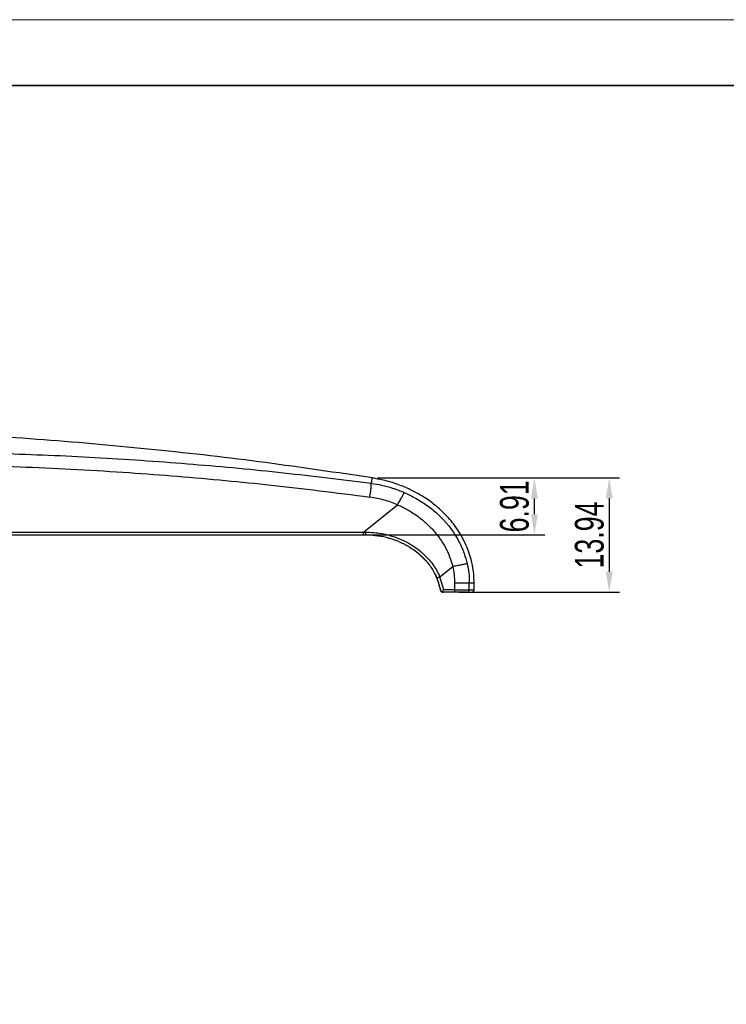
# Model space of a CAD drawing. Header units: millimetres. Extents: x 2783 to 3258, y 1485 to 1821.
# Tile 15 of 16: x 3043 to 3129, y 1701 to 1821. Entities that reach past the tile are written whole.
import ezdxf

# ---------------------------------------------------------------- set-up
doc = ezdxf.new("R2010")
doc.units = ezdxf.units.MM
doc.layers.add('1轮廓实线层', color=7, linetype='Continuous')
for name, color, linetype, lineweight in [('尺寸线层', 3, 'Continuous', 18), ('粗实线层', 7, 'Continuous', 35), ('细实线层', 3, 'Continuous', 18)]:
    doc.layers.add(name, color=color, linetype=linetype, lineweight=lineweight)
doc.styles.add('标准', font='arial.ttf', dxfattribs={"width": 0.667})
doc.dimstyles.new('对齐', dxfattribs={"dimtxt": 3, "dimasz": 2.5, "dimexe": 1.25, "dimexo": 0.625, "dimtad": 1, "dimdsep": 46, "dimtxsty": '标准', "dimcen": 2.5, "dimclrd": 3, "dimclre": 3, "dimclrt": 3, "dimadec": 0, "dimazin": 0, "dimtfac": 1, "dimtmove": 0, "dimatfit": 3, "dimfxl": 1, "dimarcsym": 0})

# ---------------------------------------------------------------- blocks, each defined once
blk = doc.blocks.new('*D21')
at = {"layer": 'Defpoints', "color": 0, "transparency": 16777216}
for p in [(3086.32, 1765.34), (3096.25, 1751.4), (3115.15, 1751.4)]:
    blk.add_point(p, dxfattribs=at)
at = {"layer": '尺寸线层', "color": 3, "lineweight": -2, "transparency": 16777216}
for p, q in [((3086.95, 1765.34), (3116.4, 1765.34)), ((3115.15, 1762.84), (3115.15, 1753.9)), ((3096.88, 1751.4), (3116.4, 1751.4))]:
    blk.add_line(p, q, dxfattribs=at)
at = {"layer": '尺寸线层', "color": 3, "transparency": 16777216}
for points in [[(3114.74, 1762.84), (3115.57, 1762.84), (3115.15, 1765.34)], [(3114.74, 1753.9), (3115.57, 1753.9), (3115.15, 1751.4)]]:
    blk.add_solid(points, dxfattribs=at)
at = {"layer": '尺寸线层', "color": 3, "transparency": 16777216, "insert": (3112.74, 1758.37), "char_height": 3.5, "attachment_point": 5, "rotation": 90, "style": '标准'}
blk.add_mtext('13.94', dxfattribs=at)
blk = doc.blocks.new('*D22')
at = {"layer": 'Defpoints', "color": 0, "transparency": 16777216}
for p in [(3086.32, 1765.31), (3106.04, 1765.31), (3085.2, 1758.4)]:
    blk.add_point(p, dxfattribs=at)
at = {"layer": '尺寸线层', "color": 3, "lineweight": -2, "transparency": 16777216}
for p, q in [((3086.94, 1765.31), (3107.29, 1765.31)), ((3106.04, 1760.9), (3106.04, 1762.81)), ((3085.83, 1758.4), (3107.29, 1758.4))]:
    blk.add_line(p, q, dxfattribs=at)
at = {"layer": '尺寸线层', "color": 3, "transparency": 16777216}
for points in [[(3105.62, 1762.81), (3106.45, 1762.81), (3106.04, 1765.31)], [(3105.62, 1760.9), (3106.45, 1760.9), (3106.04, 1758.4)]]:
    blk.add_solid(points, dxfattribs=at)
at = {"layer": '尺寸线层', "color": 3, "transparency": 16777216, "insert": (3103.62, 1761.86), "char_height": 3.5, "attachment_point": 5, "rotation": 90, "style": '标准'}
blk.add_mtext('6.91', dxfattribs=at)

msp = doc.modelspace()

# ---------------------------------------------------------------- linework, layer by layer
at = {"layer": '1轮廓实线层', "linetype": 'Continuous', "lineweight": 25}
for p, q in [((3085.234, 1758.726), (3089.389, 1762.05)), ((3013.085, 1758.4), (3085.201, 1758.4)), ((3013.118, 1758.726), (3085.234, 1758.726)), ((3085.201, 1758.4), (3085.441, 1758.4)), ((3085.234, 1758.726), (3085.474, 1758.726)), ((3092.755, 1755.321), (3092.101, 1755.971)), ((3094.532, 1753.278), (3096.096, 1754.529)), ((3094.146, 1753.174), (3094.607, 1751.653)), ((3095.011, 1751.7), (3094.532, 1753.278)), ((3096.318, 1752.537), (3096.314, 1751.7)), ((3098.112, 1751.7), (3098.118, 1752.529)), ((3098.703, 1751.694), (3098.703, 1752.534)), ((3094.994, 1751.4), (3094.902, 1751.417)), ((3096.254, 1751.4), (3094.95, 1751.4)), ((3096.314, 1751.7), (3095.011, 1751.7))]:
    msp.add_line(p, q, dxfattribs=at)
for points, knots in [([(3086.32, 1765.314), (3081.985, 1765.961), (3073.179, 1767.274), (3059.835, 1768.803), (3046.313, 1770.007), (3033.357, 1770.838), (3024.906, 1771.093), (3020.981, 1771.212)], [0, 0, 0, 0, 0.2002453, 0.4068474, 0.613643, 0.8205819, 1, 1, 1, 1]), ([(3019.485, 1768.453), (3023.233, 1768.489), (3030.729, 1768.56), (3041.983, 1768.32), (3053.25, 1767.822), (3064.43, 1767.038), (3075.417, 1766.012), (3082.625, 1765.109), (3086.182, 1764.663)], [0, 0, 0, 0, 0.1682225, 0.3364456, 0.5050556, 0.6742085, 0.8392059, 1, 1, 1, 1]), ([(3019.17, 1766.957), (3023.328, 1766.987), (3031.661, 1767.046), (3044.183, 1766.694), (3054.502, 1766.143), (3062.59, 1765.538), (3068.348, 1765.031), (3074.097, 1764.442), (3079.95, 1763.768), (3083.948, 1763.251), (3085.999, 1762.985)], [0, 0, 0, 0, 0.1862427, 0.3732767, 0.5608672, 0.6488334, 0.7363678, 0.8195912, 0.9074642, 1, 1, 1, 1]), ([(3085.999, 1762.985), (3086.033, 1763.19), (3086.099, 1763.592), (3086.159, 1764.092), (3086.188, 1764.461), (3086.185, 1764.6), (3086.183, 1764.666)], [0, 0, 0, 0, 0.2727366, 0.5359036, 0.7803887, 1, 1, 1, 1]), ([(3086.182, 1764.663), (3086.22, 1764.842), (3086.296, 1765.201), (3086.332, 1765.374), (3086.32, 1765.319), (3086.32, 1765.319)], [0, 0, 0, 0, 0.4990334, 0.9998217, 1, 1, 1, 1]), ([(3086.182, 1764.663), (3086.602, 1764.595), (3087.478, 1764.453), (3088.821, 1764.094), (3089.715, 1763.74), (3090.18, 1763.556)], [0, 0, 0, 0, 0.3068827, 0.6400033, 1, 1, 1, 1]), ([(3098.707, 1752.42), (3098.69, 1752.943), (3098.657, 1753.94), (3098.367, 1755.337), (3097.977, 1756.552), (3097.485, 1757.676), (3096.932, 1758.667), (3096.338, 1759.537), (3095.712, 1760.325), (3094.933, 1761.159), (3093.879, 1762.094), (3092.642, 1762.972), (3091.26, 1763.757), (3089.775, 1764.418), (3088.112, 1764.981), (3086.921, 1765.201), (3086.319, 1765.312)], [0, 0, 0, 0, 0.0805009, 0.1534331, 0.2189062, 0.2768574, 0.3421712, 0.3934881, 0.4389443, 0.4970944, 0.5691087, 0.6556002, 0.7303304, 0.8136872, 0.9057331, 1, 1, 1, 1]), ([(3089.389, 1762.05), (3089.492, 1762.234), (3089.695, 1762.592), (3089.934, 1763.04), (3090.101, 1763.371), (3090.155, 1763.496), (3090.181, 1763.555)], [0, 0, 0, 0, 0.2752297, 0.5390949, 0.7824802, 1, 1, 1, 1]), ([(3090.176, 1763.548), (3090.655, 1763.324), (3091.607, 1762.879), (3092.969, 1762.008), (3093.875, 1761.283), (3094.397, 1760.797), (3094.561, 1760.64), (3094.722, 1760.479), (3094.882, 1760.314), (3095.039, 1760.145), (3095.151, 1760.02), (3095.294, 1759.857), (3095.545, 1759.562), (3095.926, 1759.07), (3096.311, 1758.504), (3096.62, 1757.994), (3097.035, 1757.234), (3097.493, 1756.215), (3097.741, 1755.295), (3097.853, 1754.878)], [0, 0, 0, 0, 0.13199424, 0.26216418, 0.40249308, 0.42129939, 0.44019954, 0.45919288, 0.47827906, 0.49745822, 0.51673054, 0.52030262, 0.55161899, 0.61352155, 0.67571975, 0.72240463, 0.76244071, 0.89211768, 1, 1, 1, 1]), ([(3089.389, 1762.05), (3088.842, 1762.263), (3087.744, 1762.691), (3086.583, 1762.887), (3085.999, 1762.985)], [0, 0, 0, 0, 0.4971143, 1, 1, 1, 1]), ([(3089.389, 1762.05), (3089.804, 1761.854), (3090.625, 1761.466), (3091.763, 1760.732), (3092.807, 1759.898), (3093.741, 1758.962), (3094.556, 1757.949), (3095.225, 1756.867), (3095.756, 1755.728), (3095.983, 1754.929), (3096.096, 1754.529)], [0, 0, 0, 0, 0.1319571, 0.2609182, 0.3882949, 0.5155512, 0.640291, 0.7614067, 0.8806856, 1, 1, 1, 1]), ([(3085.201, 1758.4), (3085.204, 1758.402), (3085.21, 1758.406), (3085.218, 1758.437), (3085.224, 1758.481), (3085.23, 1758.546), (3085.234, 1758.63), (3085.234, 1758.697), (3085.234, 1758.726)], [0, 0, 0, 0, 0.167328, 0.3276363, 0.4756715, 0.6087171, 0.8281737, 1, 1, 1, 1]), ([(3085.474, 1758.726), (3085.474, 1758.697), (3085.474, 1758.636), (3085.47, 1758.546), (3085.463, 1758.467), (3085.453, 1758.411), (3085.445, 1758.404), (3085.441, 1758.4)], [0, 0, 0, 0, 0.1707464, 0.3575367, 0.5542633, 0.7853659, 1, 1, 1, 1]), ([(3085.441, 1758.4), (3085.851, 1758.387), (3086.707, 1758.358), (3087.709, 1758.171), (3088.448, 1757.972), (3088.908, 1757.825), (3089.371, 1757.652), (3089.833, 1757.452), (3090.292, 1757.225), (3090.792, 1756.944), (3091.375, 1756.565), (3092.071, 1756.023), (3092.877, 1755.232), (3093.617, 1754.27), (3093.984, 1753.508), (3094.146, 1753.174)], [0, 0, 0, 0, 0.1144647, 0.2395752, 0.283555, 0.3285849, 0.3746036, 0.4215391, 0.4693094, 0.5178232, 0.5816813, 0.6634681, 0.7642117, 0.8965904, 1, 1, 1, 1]), ([(3085.474, 1758.726), (3085.821, 1758.715), (3086.471, 1758.694), (3087.437, 1758.562), (3088.516, 1758.317), (3089.729, 1757.905), (3090.997, 1757.256), (3092.142, 1756.456), (3093.025, 1755.614), (3093.665, 1754.825), (3094.146, 1754.087), (3094.396, 1753.563), (3094.532, 1753.278)], [0, 0, 0, 0, 0.0930536, 0.1747595, 0.2615443, 0.3901291, 0.5177509, 0.6429064, 0.7641052, 0.8441878, 0.9154322, 1, 1, 1, 1]), ([(3097.86, 1754.879), (3097.794, 1754.862), (3097.652, 1754.827), (3097.265, 1754.746), (3096.739, 1754.645), (3096.315, 1754.568), (3096.096, 1754.529)], [0, 0, 0, 0, 0.2104776, 0.4503225, 0.7165815, 1, 1, 1, 1]), ([(3097.86, 1754.879), (3097.934, 1754.508), (3098.09, 1753.733), (3098.108, 1752.942), (3098.118, 1752.529)], [0, 0, 0, 0, 0.4780651, 1, 1, 1, 1]), ([(3096.096, 1754.529), (3096.162, 1754.2), (3096.294, 1753.542), (3096.31, 1752.871), (3096.318, 1752.537)], [0, 0, 0, 0, 0.5008328, 1, 1, 1, 1]), ([(3094.607, 1751.653), (3094.605, 1751.661), (3094.589, 1751.746), (3094.519, 1752.085), (3094.364, 1752.67), (3094.14, 1753.159), (3094.034, 1753.389)], [0, 0, 0, 0, 0.0156607, 0.1585403, 0.6030405, 1, 1, 1, 1]), ([(3094.146, 1753.174), (3094.147, 1753.173), (3094.151, 1753.172), (3094.174, 1753.175), (3094.212, 1753.184), (3094.265, 1753.197), (3094.328, 1753.215), (3094.418, 1753.241), (3094.487, 1753.264), (3094.532, 1753.278)], [0, 0, 0, 0, 0.1100534, 0.2291015, 0.3559713, 0.4883901, 0.6229841, 0.7557381, 1, 1, 1, 1]), ([(3096.318, 1752.537), (3096.549, 1752.536), (3096.99, 1752.534), (3097.526, 1752.532), (3097.91, 1752.53), (3098.053, 1752.529), (3098.118, 1752.529)], [0, 0, 0, 0, 0.2946432, 0.5632034, 0.7983975, 1, 1, 1, 1]), ([(3098.118, 1752.529), (3098.279, 1752.529), (3098.6, 1752.529), (3098.757, 1752.529), (3098.708, 1752.529), (3098.708, 1752.529)], [0, 0, 0, 0, 0.5011113, 0.9998165, 1, 1, 1, 1]), ([(3094.607, 1751.653), (3094.621, 1751.609), (3094.645, 1751.533), (3094.717, 1751.479), (3094.746, 1751.457)], [0, 0, 0, 0, 0.5871987, 1, 1, 1, 1]), ([(3094.746, 1751.457), (3094.77, 1751.476), (3094.816, 1751.512), (3094.902, 1751.6), (3094.969, 1751.661), (3095.011, 1751.7)], [0, 0, 0, 0, 0.2878621, 0.5486061, 1, 1, 1, 1]), ([(3094.746, 1751.457), (3094.782, 1751.439), (3094.849, 1751.406), (3094.919, 1751.402), (3094.95, 1751.4)], [0, 0, 0, 0, 0.5449771, 1, 1, 1, 1]), ([(3096.314, 1751.7), (3096.314, 1751.672), (3096.313, 1751.614), (3096.305, 1751.533), (3096.292, 1751.46), (3096.274, 1751.41), (3096.26, 1751.403), (3096.254, 1751.4)], [0, 0, 0, 0, 0.1715672, 0.3580752, 0.5538555, 0.7842503, 1, 1, 1, 1]), ([(3097.782, 1751.4), (3097.713, 1751.4), (3097.574, 1751.4), (3097.208, 1751.4), (3096.765, 1751.4), (3096.425, 1751.4), (3096.254, 1751.4)], [0, 0, 0, 0, 0.2415996, 0.489141, 0.74215, 1, 1, 1, 1]), ([(3096.314, 1751.7), (3096.544, 1751.7), (3096.983, 1751.699), (3097.519, 1751.699), (3097.903, 1751.699), (3098.046, 1751.7), (3098.112, 1751.7)], [0, 0, 0, 0, 0.2944305, 0.562919, 0.7981966, 1, 1, 1, 1]), ([(3097.782, 1751.4), (3097.809, 1751.402), (3097.863, 1751.405), (3097.936, 1751.432), (3097.998, 1751.47), (3098.058, 1751.528), (3098.103, 1751.606), (3098.109, 1751.671), (3098.112, 1751.7)], [0, 0, 0, 0, 0.1689511, 0.3305422, 0.4792986, 0.6125011, 0.8315766, 1, 1, 1, 1]), ([(3097.782, 1751.4), (3097.94, 1751.4), (3098.257, 1751.4), (3098.408, 1751.4), (3098.357, 1751.4), (3098.355, 1751.4)], [0, 0, 0, 0, 0.4932188, 0.9840778, 1, 1, 1, 1]), ([(3098.112, 1751.7), (3098.284, 1751.7), (3098.628, 1751.7), (3098.678, 1751.699), (3098.703, 1751.699)], [0, 0, 0, 0, 0.50117153, 1, 1, 1, 1]), ([(3098.524, 1751.435), (3098.556, 1751.454), (3098.616, 1751.487), (3098.673, 1751.562), (3098.704, 1751.634), (3098.707, 1751.679), (3098.708, 1751.7)], [0, 0, 0, 0, 0.32477201, 0.59594555, 0.81788262, 1, 1, 1, 1])]:
    msp.add_open_spline(points, degree=3, knots=knots, dxfattribs=at)
at = {"layer": '粗实线层'}
msp.add_lwpolyline([(2811.308, 1813.096), (3250.02, 1813.096), (3250.02, 1491.008), (2811.308, 1491.008)], close=True, dxfattribs=at)
at = {"layer": '细实线层'}
msp.add_lwpolyline([(2782.785, 1821.097), (3258.021, 1821.097), (3258.021, 1485.071), (2782.785, 1485.071)], close=True, dxfattribs=at)

# ---------------------------------------------------------------- dimensions: what is measured, and where the dimension line sits
at = {"layer": '尺寸线层'}
for base, p1, p2, picture, middle in [((3106.036, 1765.312), (3085.201, 1758.4), (3086.319, 1765.312), '*D22', (3103.624, 1761.856)), ((3115.152, 1751.4), (3086.324, 1765.336), (3096.254, 1751.4), '*D21', (3112.739, 1758.368))]:
    dim = msp.add_linear_dim(base=base, p1=p1, p2=p2, angle=90, dimstyle='对齐', override={"dimtxt": 3.5}, dxfattribs=at)
    dim.commit()
    dim.dimension.update_dxf_attribs({"geometry": picture, "text_midpoint": middle})

doc.saveas('drawing.dxf')
